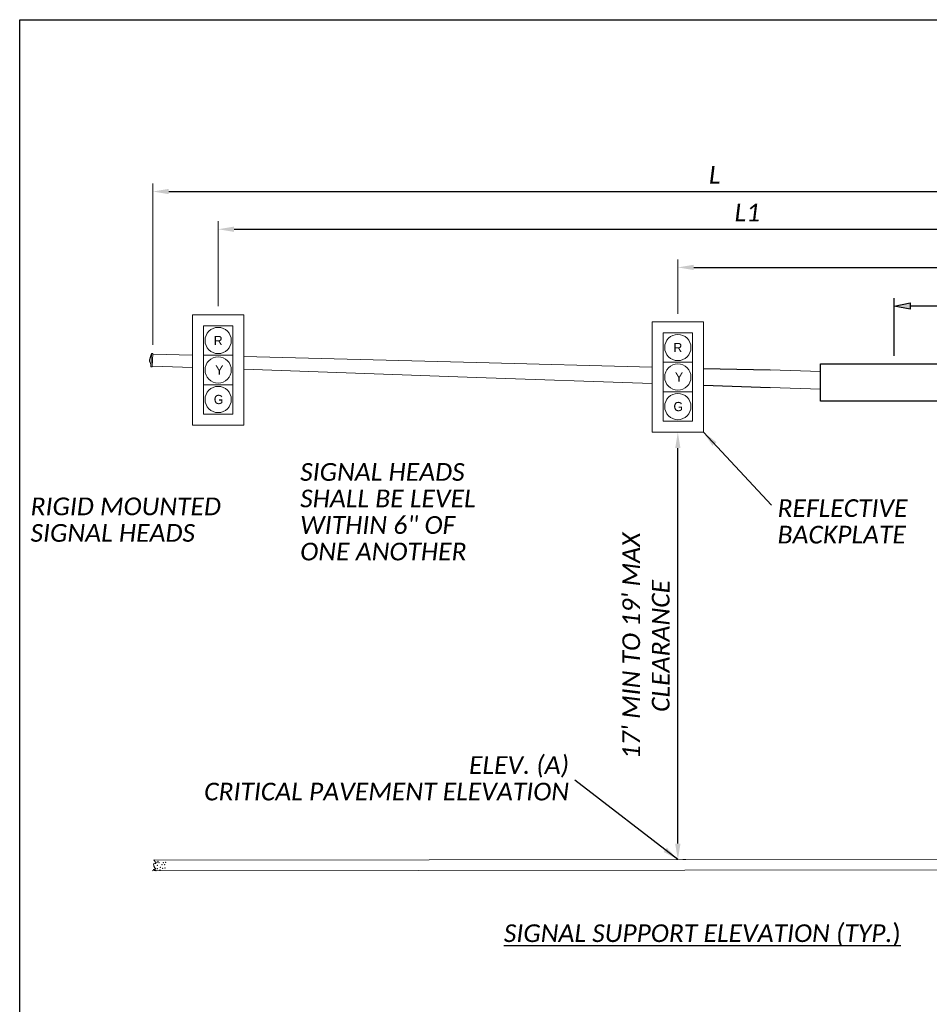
# Model space of a CAD drawing. Header units: feet. Extents: x 2117445.6 to 2117516.1, y 657760.8 to 657781.8.
# Tile 5 of 8: x 2117485.6 to 2117492.8, y 657774 to 657781.8. Entities that reach past the tile are written whole.
import ezdxf
from ezdxf.enums import TextEntityAlignment as Align

# ---------------------------------------------------------------- set-up
doc = ezdxf.new("R2010")
doc.units = ezdxf.units.FT
doc.header["$MEASUREMENT"] = 0
doc.layers.add('0_Mview', color=7, linetype='Continuous', plot=False)
doc.layers.add('SH_Data', color=7, linetype='Continuous')
doc.layers.add('SH_Text', color=7, linetype='Continuous')
doc.styles.add('Slanted Normal (0.14) Font 31', font='font31.shx', dxfattribs={"height": 0.14})
doc.styles.add('Slanted-Normal', font='font31.shx', dxfattribs={"height": 0.14})
doc.styles.add('Slanted-Normal LS 0.50', font='font31.shx', dxfattribs={"height": 0.14})
doc.styles.add('Slanted-Normal LS 0.50_0', font='font31.shx')
doc.styles.get("Standard").update_dxf_attribs({"font": 'arial.ttf'})
doc.dimstyles.new('Dec-0  Slanted', dxfattribs={"dimtxt": 0.14, "dimasz": 0.14, "dimexe": 0.07, "dimexo": 0.07, "dimgap": 0.07, "dimtad": 1, "dimdec": 0, "dimzin": 3, "dimdsep": 46, "dimtxsty": 'Slanted-Normal', "dimblk": 'Dim1', "dimcen": 0, "dimclrd": 95, "dimclre": 95, "dimclrt": 7, "dimaunit": 1, "dimadec": 5, "dimazin": 3, "dimtfac": 1, "dimtdec": 0, "dimtmove": 1, "dimatfit": 0, "dimldrblk": 'Dim1', "dimfxl": 1, "dimtolj": 1, "dimtzin": 0, "dimlwd": -1, "dimlwe": -1, "dimarcsym": 0})
doc.dimstyles.get("Standard").update_dxf_attribs({"dimtxt": 0.18, "dimasz": 0.18, "dimexe": 0.18, "dimexo": 0.0625, "dimgap": 0.09, "dimtad": 0, "dimtih": 1, "dimtoh": 1, "dimdec": 4, "dimzin": 0, "dimdsep": 46, "dimtxsty": 'Standard', "dimcen": 0.09, "dimadec": 0, "dimazin": 0, "dimtfac": 1, "dimtdec": 4, "dimtofl": 0, "dimtmove": 0, "dimatfit": 3, "dimfxl": 1, "dimtolj": 1, "dimtzin": 0, "dimarcsym": 0})

# ---------------------------------------------------------------- blocks, each defined once
blk = doc.blocks.new('*U1143')
at = {"layer": 'SH_Data', "lineweight": 13, "flags": 128}
for points in [[(-0.301, -0.647), (-0.301, 0.647), (0.301, 0.647), (0.301, -0.647), (-0.301, -0.647)], [(-0.173, 0.519), (0.173, 0.519), (0.173, 0.173), (-0.173, 0.173), (-0.173, 0.519)], [(-0.173, 0.173), (0.173, 0.173), (0.173, -0.173), (-0.173, -0.173), (-0.173, 0.173)], [(-0.173, -0.173), (0.173, -0.173), (0.173, -0.519), (-0.173, -0.519), (-0.173, -0.173)]]:
    blk.add_lwpolyline(points, close=True, dxfattribs=at)
at = {"layer": 'SH_Data', "lineweight": 13}
for centre in [(0, 0.346), (0, 0), (0, -0.346)]:
    blk.add_circle(centre, 0.154, dxfattribs=at)
at = {"layer": 'SH_Data', "lineweight": 13, "style": 'Slanted-Normal LS 0.50'}
for s, p in [('R', (0, 0.346)), ('Y', (0.014, 0)), ('G', (0.005, -0.346))]:
    blk.add_text(s, height=0.108, dxfattribs=at).set_placement(p, align=Align.MIDDLE_CENTER)
blk = doc.blocks.new('*U1145')
at = {"layer": 'SH_Data', "lineweight": 13}
blk.add_line((-6.474, -0.07), (6.473, -0.057), dxfattribs=at)
at = {"layer": 'SH_Data', "lineweight": 13, "flags": 128}
blk.add_lwpolyline([(6.473, 0.07), (-6.457, 0.054)], dxfattribs=at)
at = {"layer": 'SH_Data', "lineweight": 13}
blk.add_open_spline([(-6.451, 0.058), (-6.444, 0.046), (-6.436, 0.034), (-6.429, 0.022), (-6.423, 0.013), (-6.458, 0.015), (-6.457, 0.007), (-6.457, -0.002), (-6.453, -0.013), (-6.448, -0.022), (-6.444, -0.031), (-6.434, -0.04), (-6.43, -0.046), (-6.426, -0.051), (-6.469, -0.055), (-6.459, -0.057), (-6.448, -0.061), (-6.437, -0.064), (-6.426, -0.067)], degree=3, knots=[0, 0, 0, 0, 0.2091, 0.2091, 0.2091, 0.373333, 0.373333, 0.373333, 0.524635, 0.524635, 0.524635, 0.674081, 0.674081, 0.674081, 0.829858, 0.829858, 0.829858, 1, 1, 1, 1], dxfattribs=at)
for p in [(-6.416, 0.029), (-6.416, 0.029), (-6.403, 0.042), (-6.392, 0.024), (-6.392, 0.024), (-6.392, 0.024), (-6.392, 0.024), (-6.356, 0), (-6.356, 0), (-6.356, 0), (-6.356, 0), (-6.356, 0), (-6.356, 0), (-6.342, 0.026), (-6.324, 0), (-6.314, 0.029), (-6.45, -0.018), (-6.426, -0.067), (-6.413, -0.008), (-6.413, -0.008), (-6.413, -0.008), (-6.413, -0.008), (-6.413, -0.008), (-6.413, -0.008), (-6.413, -0.008), (-6.413, -0.008), (-6.413, -0.047), (-6.413, -0.047), (-6.413, -0.047), (-6.379, -0.06), (-6.376, -0.029), (-6.376, -0.029), (-6.376, -0.029), (-6.376, -0.029), (-6.376, -0.029), (-6.376, -0.029), (-6.376, -0.029), (-6.376, -0.029), (-6.376, -0.029), (-6.35, -0.042), (-6.35, -0.042), (-6.35, -0.042), (-6.322, -0.037), (-6.322, -0.037), (-6.322, -0.037), (-6.322, -0.037)]:
    blk.add_point(p, dxfattribs=at)
blk = doc.blocks.new('*D1182')
at = {"layer": 'Defpoints', "color": 0, "linetype": 'Continuous', "transparency": 16777216}
for p in [(2117495.5542, 657780.4461), (2117486.6594, 657779.2316), (2117495.5542, 657778.991)]:
    blk.add_point(p, dxfattribs=at)
at = {"layer": 'SH_Text', "color": 97, "linetype": 'Continuous', "lineweight": 0, "transparency": 16777216}
for p, q in [((2117486.6594, 657779.2946), (2117486.6594, 657780.5091)), ((2117495.5542, 657779.054), (2117495.5542, 657780.5091))]:
    blk.add_line(p, q, dxfattribs=at)
at = {"layer": 'SH_Text', "color": 0, "linetype": 'Continuous', "lineweight": -2, "transparency": 16777216}
blk.add_line((2117486.7854, 657780.4461), (2117495.4282, 657780.4461), dxfattribs=at)
at = {"layer": 'SH_Text', "color": 0, "linetype": 'Continuous', "transparency": 16777216}
for points in [[(2117486.7854, 657780.4671), (2117486.7854, 657780.4251), (2117486.6594, 657780.4461)], [(2117495.4282, 657780.4671), (2117495.4282, 657780.4251), (2117495.5542, 657780.4461)]]:
    blk.add_solid(points, dxfattribs=at)
at = {"layer": 'SH_Text', "color": 7, "linetype": 'Continuous', "lineweight": 0, "transparency": 16777216, "insert": (2117491.1068, 657780.5791), "char_height": 0.14, "attachment_point": 5, "style": 'Slanted-Normal LS 0.50_0'}
blk.add_mtext('{\\fCalibri|b0|i1|c0|p39;L}', dxfattribs=at)
blk = doc.blocks.new('*D1176')
at = {"layer": 'Defpoints', "color": 0, "linetype": 'Continuous', "transparency": 16777216}
for p in [(2117495.5542, 657780.1477), (2117487.176, 657779.5381), (2117495.5542, 657778.991)]:
    blk.add_point(p, dxfattribs=at)
at = {"layer": 'SH_Text', "color": 97, "linetype": 'Continuous', "lineweight": 0, "transparency": 16777216}
for p, q in [((2117487.176, 657779.6011), (2117487.176, 657780.2107)), ((2117495.5542, 657779.054), (2117495.5542, 657780.2107))]:
    blk.add_line(p, q, dxfattribs=at)
at = {"layer": 'SH_Text', "color": 0, "linetype": 'Continuous', "lineweight": -2, "transparency": 16777216}
blk.add_line((2117487.302, 657780.1477), (2117495.4282, 657780.1477), dxfattribs=at)
at = {"layer": 'SH_Text', "color": 0, "linetype": 'Continuous', "transparency": 16777216}
for points in [[(2117487.302, 657780.1687), (2117487.302, 657780.1267), (2117487.176, 657780.1477)], [(2117495.4282, 657780.1687), (2117495.4282, 657780.1267), (2117495.5542, 657780.1477)]]:
    blk.add_solid(points, dxfattribs=at)
at = {"layer": 'SH_Text', "color": 7, "linetype": 'Continuous', "lineweight": 0, "transparency": 16777216, "insert": (2117491.3651, 657780.2809), "char_height": 0.14, "attachment_point": 5, "style": 'Slanted-Normal LS 0.50_0'}
blk.add_mtext('{\\fCalibri|b0|i1|c0|p39;L1}', dxfattribs=at)
blk = doc.blocks.new('*D1177')
at = {"layer": 'Defpoints', "color": 0, "linetype": 'Continuous', "transparency": 16777216}
for p in [(2117495.5542, 657779.8456), (2117490.815, 657779.4147), (2117495.5542, 657778.991)]:
    blk.add_point(p, dxfattribs=at)
at = {"layer": 'SH_Text', "color": 97, "linetype": 'Continuous', "lineweight": 0, "transparency": 16777216}
for p, q in [((2117490.815, 657779.4777), (2117490.815, 657779.9086)), ((2117495.5542, 657779.054), (2117495.5542, 657779.9086))]:
    blk.add_line(p, q, dxfattribs=at)
at = {"layer": 'SH_Text', "color": 0, "linetype": 'Continuous', "lineweight": -2, "transparency": 16777216}
blk.add_line((2117490.941, 657779.8456), (2117495.4282, 657779.8456), dxfattribs=at)
at = {"layer": 'SH_Text', "color": 0, "linetype": 'Continuous', "transparency": 16777216}
for points in [[(2117490.941, 657779.8666), (2117490.941, 657779.8246), (2117490.815, 657779.8456)], [(2117495.4282, 657779.8666), (2117495.4282, 657779.8246), (2117495.5542, 657779.8456)]]:
    blk.add_solid(points, dxfattribs=at)
at = {"layer": 'SH_Text', "color": 7, "linetype": 'Continuous', "lineweight": 0, "transparency": 16777216, "insert": (2117493.1846, 657779.9793), "char_height": 0.14, "attachment_point": 5, "style": 'Slanted-Normal LS 0.50_0'}
blk.add_mtext('{\\fCalibri|b0|i1|c0|p39;L2}', dxfattribs=at)
blk = doc.blocks.new('*D1170')
at = {"layer": 'Defpoints', "color": 0, "linetype": 'Continuous', "transparency": 16777216}
for p in [(2117490.6117, 657778.5407), (2117490.815, 657778.5407), (2117490.7906, 657775.1579)]:
    blk.add_point(p, dxfattribs=at)
at = {"layer": 'SH_Text', "color": 97, "linetype": 'Continuous', "lineweight": 0, "transparency": 16777216}
for p, q in [((2117490.6747, 657778.5407), (2117490.878, 657778.5407)), ((2117490.8536, 657775.1579), (2117490.878, 657775.1579))]:
    blk.add_line(p, q, dxfattribs=at)
at = {"layer": 'SH_Text', "color": 0, "linetype": 'Continuous', "lineweight": -2, "transparency": 16777216}
blk.add_line((2117490.815, 657775.2839), (2117490.815, 657778.4147), dxfattribs=at)
at = {"layer": 'SH_Text', "color": 0, "linetype": 'Continuous', "transparency": 16777216}
for points in [[(2117490.794, 657778.4147), (2117490.836, 657778.4147), (2117490.815, 657778.5407)], [(2117490.794, 657775.2839), (2117490.836, 657775.2839), (2117490.815, 657775.1579)]]:
    blk.add_solid(points, dxfattribs=at)
at = {"layer": 'SH_Text', "color": 7, "linetype": 'Continuous', "lineweight": 0, "transparency": 16777216, "insert": (2117490.5633, 657776.8493), "char_height": 0.14, "attachment_point": 5, "rotation": 90, "style": 'Slanted-Normal LS 0.50_0'}
blk.add_mtext("{\\fCalibri|b0|i1|c0|p39;17' MIN TO 19' MAX\\PCLEARANCE}", dxfattribs=at)
blk = doc.blocks.new('Dim1')
h = blk.add_hatch(color=4)
h.dxf.hatch_style = 1
h.paths.add_polyline_path([(0, 0), (-1, -0.2), (-1, 0.2)])
at = {"color": 4}
blk.add_lwpolyline([(0, 0), (-1, -0.2), (-1, 0.2), (0, 0)], dxfattribs=at)
blk = doc.blocks.new('*D1181')
at = {"layer": 'Defpoints', "color": 0, "linetype": 'Continuous', "transparency": 16777216}
for p in [(2117492.5279, 657779.5394), (2117492.5279, 657779.082), (2117495.5542, 657778.991)]:
    blk.add_point(p, dxfattribs=at)
at = {"layer": 'SH_Text', "color": 95, "linetype": 'Continuous', "transparency": 16777216}
for p, q in [((2117492.5279, 657779.145), (2117492.5279, 657779.6024)), ((2117495.5542, 657779.054), (2117495.5542, 657779.6024)), ((2117495.4282, 657779.5394), (2117492.6539, 657779.5394))]:
    blk.add_line(p, q, dxfattribs=at)
at = {"layer": 'SH_Text', "color": 95, "linetype": 'Continuous', "transparency": 16777216, "xscale": 0.126, "yscale": 0.126, "zscale": 0.126, "rotation": 180}
blk.add_blockref('Dim1', (2117492.5279, 657779.5394), dxfattribs=at)
at = {"layer": 'SH_Text', "color": 95, "linetype": 'Continuous', "transparency": 16777216, "xscale": 0.126, "yscale": 0.126, "zscale": 0.126}
blk.add_blockref('Dim1', (2117495.5542, 657779.5394), dxfattribs=at)
at = {"layer": 'SH_Text', "color": 7, "linetype": 'Continuous', "lineweight": 0, "transparency": 16777216, "insert": (2117494.041, 657779.6726), "char_height": 0.14, "attachment_point": 5, "style": 'Slanted-Normal LS 0.50_0'}
blk.add_mtext('\\A1;{\\fCalibri|b0|i1|c0|p39;D1}', dxfattribs=at)

msp = doc.modelspace()

# ---------------------------------------------------------------- linework, layer by layer
at = {"layer": '0_Mview'}
msp.add_lwpolyline([(2117485.6051, 657781.8065), (2117516.1051, 657781.8065), (2117516.1051, 657760.8065), (2117485.6051, 657760.8065)], close=True, dxfattribs=at)
at = {"layer": 'SH_Data', "lineweight": 13}
for p, q in [((2117486.6594, 657779.1587), (2117486.9727, 657779.1505)), ((2117487.3794, 657779.1399), (2117489.2215, 657779.092)), ((2117486.6561, 657779.0645), (2117486.9727, 657779.0535)), ((2117487.3794, 657779.0393), (2117489.2215, 657778.9753)), ((2117489.2215, 657779.092), (2117490.6117, 657779.0558)), ((2117489.2215, 657778.9753), (2117490.6117, 657778.927)), ((2117491.5462, 657779.0336), (2117491.9452, 657779.022)), ((2117491.5462, 657778.8946), (2117491.9452, 657778.8807))]:
    msp.add_line(p, q, dxfattribs=at)
at = {"layer": 'SH_Data', "lineweight": 13, "flags": 128}
msp.add_lwpolyline([(2117486.6488, 657779.1644), (2117486.6442, 657779.0597), (2117486.6548, 657779.0591), (2117486.6594, 657779.1641), (2117486.6488, 657779.1644)], close=True, dxfattribs=at)
at = {"layer": 'SH_Data', "lineweight": 13}
msp.add_open_spline([(2117486.6488, 657779.1644), (2117486.6454, 657779.1539), (2117486.642, 657779.1433), (2117486.6385, 657779.1328), (2117486.6364, 657779.1261), (2117486.6342, 657779.1194), (2117486.632, 657779.1127), (2117486.6281, 657779.1007), (2117486.6415, 657779.089), (2117486.6427, 657779.0764), (2117486.6432, 657779.0708), (2117486.6437, 657779.0653), (2117486.6442, 657779.0597)], degree=3, knots=[0, 0, 0, 0, 0.304823, 0.304823, 0.304823, 0.498987, 0.498987, 0.498987, 0.846183, 0.846183, 0.846183, 1, 1, 1, 1], dxfattribs=at)
at = {"layer": 'SH_Text', "lineweight": 13}
for p, q in [((2117486.6594, 657779.2316), (2117486.6594, 657780.4214)), ((2117487.176, 657779.5381), (2117487.176, 657780.1656)), ((2117490.815, 657779.4872), (2117490.815, 657779.9086)), ((2117492.5279, 657779.15), (2117492.5279, 657779.6024))]:
    msp.add_line(p, q, dxfattribs=at)
at = {"layer": 'SH_Text'}
for p, q in [((2117491.0184, 657779.0456), (2117491.5462, 657779.0336)), ((2117491.0184, 657778.9129), (2117491.5462, 657778.8946))]:
    msp.add_line(p, q, dxfattribs=at)
at = {"layer": 'SH_Text', "flags": 128}
msp.add_lwpolyline([(2117491.9452, 657779.082), (2117493.1105, 657779.082), (2117493.1105, 657778.7862), (2117491.9452, 657778.7862), (2117491.9452, 657779.082)], close=True, dxfattribs=at)

# ---------------------------------------------------------------- block references
at = {"layer": 'SH_Data', "lineweight": 13, "xscale": 0.6749999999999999, "yscale": 0.6749999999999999, "zscale": 0.6749999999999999}
for name, p in [('*U1143', (2117487.1761, 657779.0335)), ('*U1143', (2117490.815, 657778.9777)), ('*U1145', (2117491.0225, 657775.1165))]:
    msp.add_blockref(name, p, dxfattribs=at)

# ---------------------------------------------------------------- texts
at = {"layer": 'SH_Text', "char_height": 0.14}
for s, insert, attachment_point, line_spacing_factor, style in [('{\\fCalibri|b0|i1|c0|p39;SIGNAL HEADS \\PSHALL BE LEVEL\\PWITHIN 6" OF\\PONE ANOTHER}', (2117487.8257, 657778.2964), 1, 0.9, 'Slanted-Normal LS 0.50'), ('{\\fCalibri|b0|i1|c0|p39;RIGID MOUNTED\\PSIGNAL HEADS}', (2117485.6912, 657778.0238), 1, 0.9, 'Slanted-Normal LS 0.50'), ('{\\fCalibri|b0|i1|c0|p39;REFLECTIVE \\PBACKPLATE}', (2117491.6042, 657778.0101), 1, 0.9, 'Slanted-Normal LS 0.50'), ('{\\fCalibri|b0|i1|c0|p39;ELEV. (A)\\PCRITICAL PAVEMENT ELEVATION}', (2117489.9535, 657775.9763), 3, 0.9, 'Slanted-Normal LS 0.50'), ('{\\fCalibri|b0|i1|c0|p39;\\LSIGNAL SUPPORT ELEVATION (TYP.\\fCalibri|b0|i0|c0|p39;)}', (2117489.4379, 657774.5599), 4, 1.05, 'Slanted Normal (0.14) Font 31')]:
    msp.add_mtext(s, dxfattribs=dict(at, insert=insert, attachment_point=attachment_point, line_spacing_factor=line_spacing_factor, style=style))

# ---------------------------------------------------------------- dimensions: what is measured, and where the dimension line sits
at = {"layer": 'SH_Text', "color": 97, "linetype": 'Continuous', "lineweight": 0}
for base, p1, text, picture, middle in [((2117495.5542, 657780.4461), (2117486.6594, 657779.2316), '{\\fCalibri|b0|i1|c0|p39;L}', '*D1182', (2117491.1068, 657780.5791)), ((2117495.5542, 657780.1477), (2117487.176, 657779.5381), '{\\fCalibri|b0|i1|c0|p39;L1}', '*D1176', (2117491.3651, 657780.2809)), ((2117495.5542, 657779.8456), (2117490.815, 657779.4147), '{\\fCalibri|b0|i1|c0|p39;L2}', '*D1177', (2117493.1846, 657779.9793))]:
    dim = msp.add_linear_dim(base=base, p1=p1, p2=(2117495.5542, 657778.991), text=text, dimstyle='Standard', override={"dimtxt": 0.14, "dimasz": 0.126, "dimexe": 0.063, "dimexo": 0.063, "dimgap": 0.063, "dimtad": 1, "dimtih": 0, "dimtoh": 0, "dimdec": 0, "dimzin": 3, "dimtxsty": 'Slanted-Normal LS 0.50_0', "dimclre": 97, "dimclrt": 7, "dimtdec": 0, "dimtmove": 1, "dimtolj": 0, "dimtzin": 3, "dimlwe": 0}, dxfattribs=at)
    dim.commit()
    dim.dimension.update_dxf_attribs({"geometry": picture, "text_midpoint": middle})
for base, p1, p2, angle, text, dimstyle, override, picture, middle in [((2117492.5279, 657779.5394), (2117495.5542, 657778.991), (2117492.5279, 657779.082), 180, '{\\fCalibri|b0|i1|c0|p39;D1}', 'Dec-0  Slanted', {"dimtxt": 0.14, "dimasz": 0.126, "dimexe": 0.063, "dimexo": 0.063, "dimgap": 0.063, "dimpost": "'", "dimtxsty": 'Slanted-Normal LS 0.50_0', "dimatfit": 3}, '*D1181', (2117494.041, 657779.6726)), ((2117490.815, 657778.5407), (2117490.7906, 657775.1579), (2117490.6117, 657778.5407), 90, "{\\fCalibri|b0|i1|c0|p39;17' MIN TO 19' MAX\\PCLEARANCE}", 'Standard', {"dimtxt": 0.14, "dimasz": 0.126, "dimexe": 0.063, "dimexo": 0.063, "dimgap": 0.063, "dimtad": 1, "dimtih": 0, "dimtoh": 0, "dimdec": 0, "dimzin": 3, "dimtxsty": 'Slanted-Normal LS 0.50_0', "dimclre": 97, "dimclrt": 7, "dimtdec": 0, "dimtmove": 1, "dimtolj": 0, "dimtzin": 3, "dimlwe": 0}, '*D1170', (2117490.5633, 657776.8493))]:
    dim = msp.add_linear_dim(base=base, p1=p1, p2=p2, angle=angle, text=text, dimstyle=dimstyle, override=override, dxfattribs=at)
    dim.commit()
    dim.dimension.update_dxf_attribs({"geometry": picture, "text_midpoint": middle})

# ---------------------------------------------------------------- leaders
for points in [[(2117491.0184, 657778.5407), (2117491.5569, 657777.9629)], [(2117490.815, 657775.1579), (2117490.0007, 657775.7873)]]:
    msp.add_leader(points, dimstyle='Standard', override={"dimtxt": 0.126, "dimasz": 0.126, "dimgap": 0.063, "dimtad": 0, "dimtxsty": 'Slanted-Normal LS 0.50_0'}, dxfattribs=at)

doc.saveas('drawing.dxf')
